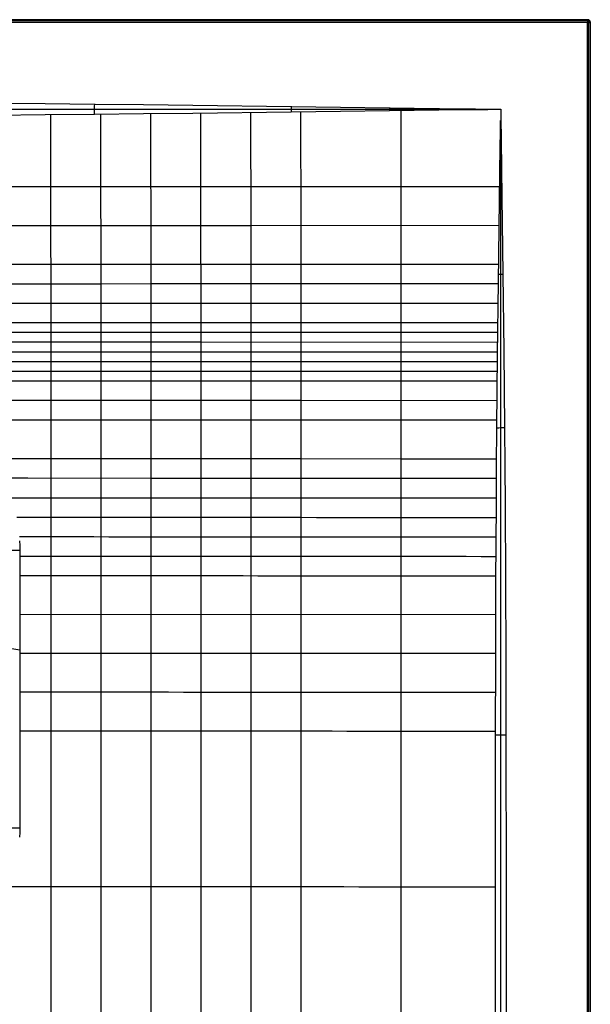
# Model space of a CAD drawing. Extents: x 0 to 800, y -600 to 600.
# Tile 4 of 4: x 543 to 800, y 157 to 600. Entities that reach past the tile are written whole.
import ezdxf

# ---------------------------------------------------------------- set-up
doc = ezdxf.new("R2010")
doc.units = 0
doc.header["$MEASUREMENT"] = 0
doc.layers.add('1', color=18, linetype='CONTINUOUS')

msp = doc.modelspace()

# ---------------------------------------------------------------- linework, layer by layer
at = {"layer": '1', "color": 254}
for p, q in [((798.99, 599.99, -1.99), (1.01, 599.99, -1.99)), ((798.99, 599.99, -2), (1.01, 599.99, -2)), ((1.01, 598.99, -3), (798.99, 598.99, -3)), ((1.14, 599.86, 13.51), (798.86, 599.86, 13.51)), ((1.28, 599.72, 29.01), (798.72, 599.72, 29.01)), ((798.72, 598.72, 30), (1.28, 598.72, 30)), ((798.72, 599.72, 29.01), (798.99, 599.99, -1.99)), ((798.72, -598.72, 30), (798.72, 598.72, 30)), ((798.99, 598.99, -3), (798.99, -598.99, -3)), ((799.99, 598.99, -1.99), (799.72, 598.72, 29.01)), ((799.72, 598.72, 29.01), (799.72, -598.72, 29.01)), ((799.86, 598.86, 13.51), (799.86, -598.86, 13.51)), ((799.99, -598.99, -1.99), (799.99, 598.99, -1.99)), ((799.99, -598.99, -2), (799.99, 598.99, -2)), ((753.95, 559.72, 30), (759.72, 559.71, 30)), ((753.95, 559.72, 30), (753.95, 559.54, 30)), ((759.72, 559.71, 30), (759.72, 554.67, 30)), ((464.19, 361.55, 17.17), (543.5, 361.55, 20.61)), ((543.5, 361.55, 20.61), (543.5, 236.53, 20.61)), ((757.52, 332.48, 29.9), (543.5, 332.6, 20.61)), ((464.19, 330.17, 17.17), (543.5, 316.67, 20.61)), ((543.5, 236.53, 20.61), (464.19, 236.53, 17.17))]:
    msp.add_line(p, q, dxfattribs=at)
at = {"layer": '1', "color": 254, "extrusion": (-1.21188e-07, 1.1201e-09, 1)}
msp.add_lwpolyline([(400, 562.98), (422.12, 562.97), (444.25, 562.92), (466.37, 562.84), (488.49, 562.73), (510.62, 562.6), (532.74, 562.44), (554.86, 562.25), (576.98, 562.05), (599.11, 561.82), (621.23, 561.56), (665.47, 561), (731.83, 560.11), (742.89, 559.95, -0.00643), (753.95, 559.72)], format="xyb", dxfattribs=at)
at = {"layer": '1', "color": 254, "extrusion": (2.29996e-13, -2.83904e-08, 1)}
msp.add_lwpolyline([(759.72, 554.67, -0.008119), (759.92, 546.04), (760.26, 520.15), (760.71, 485.63), (761.11, 451.11), (761.45, 416.59), (761.58, 399.33), (761.69, 382.07), (761.86, 347.55), (761.97, 313.03), (762.03, 278.51), (762.11, 209.47), (762.13, 174.95), (762.11, 140.43), (762.06, 105.91), (761.98, 71.39), (761.73, 2.35), (761.2, -135.73), (760.69, -273.81), (759.99, -480.94), (759.87, -515.46), (759.72, -549.98)], format="xyb", dxfattribs=at)
at = {"layer": '1', "color": 254}
for points in [[(400, 559.81, 29.95), (665.45, 559.75, 29.99), (731.83, 559.73, 30), (742.89, 559.72, 30), (748.42, 559.71, 30), (753.95, 559.63, 30)], [(753.95, 559.54, 30), (750.93, 559.54, 30), (745.75, 559.49, 30), (731.82, 559.32, 30), (665.46, 558.42, 29.97), (621.22, 557.86, 29.93), (599.1, 557.61, 29.91), (576.98, 557.38, 29.89), (554.86, 557.17, 29.87), (532.74, 556.99, 29.85), (510.62, 556.83, 29.83), (488.49, 556.7, 29.82), (466.37, 556.59, 29.81), (444.25, 556.51, 29.8), (422.12, 556.46, 29.79), (400, 556.45, 29.79)], [(624.76, 557.91, 29.93), (624.79, 507.39, 28.12), (624.81, 472.43, 26.91), (624.83, 446.21, 26.07), (624.84, 428.73, 25.56), (624.84, 419.99, 25.32), (624.85, 402.51, 24.91), (624.85, 393.77, 24.74), (624.85, 385.03, 24.59), (624.85, 376.29, 24.46), (624.86, 358.8, 24.26), (624.86, 350.05, 24.19), (624.86, 332.56, 24.1), (624.85, 297.58, 24), (624.85, 245.1, 23.89), (624.86, 175.11, 23.69), (624.86, 157.61, 23.68), (624.87, 140.11, 23.7)], [(647.26, 558.19, 29.95), (647.29, 507.39, 28.42), (647.3, 472.43, 27.42), (647.31, 446.21, 26.72), (647.32, 428.73, 26.31), (647.32, 419.99, 26.12), (647.33, 402.5, 25.79), (647.33, 385.02, 25.52), (647.33, 367.53, 25.32), (647.33, 350.04, 25.17), (647.33, 332.55, 25.08), (647.33, 297.57, 24.96), (647.34, 210.09, 24.76), (647.34, 175.1, 24.7), (647.34, 157.6, 24.69), (647.34, 140.1, 24.71), (647.34, 122.6, 24.76), (647.34, 105.1, 24.85), (647.34, 70.1, 25.08), (647.33, 0.11, 25.66), (647.3, -139.87, 26.85), (647.29, -209.86, 27.4), (647.27, -419.82, 28.97), (647.25, -559.34, 30)], [(669.75, 558.48, 29.97), (669.77, 507.4, 28.73), (669.79, 472.43, 27.93), (669.8, 446.21, 27.38), (669.8, 419.98, 26.91), (669.81, 402.49, 26.65), (669.81, 385.01, 26.44), (669.81, 367.52, 26.27), (669.81, 350.03, 26.15), (669.81, 332.54, 26.06), (669.81, 297.55, 25.95), (669.81, 210.08, 25.77), (669.82, 175.08, 25.73), (669.82, 157.59, 25.73), (669.82, 140.09, 25.74), (669.82, 122.59, 25.78), (669.82, 105.09, 25.85), (669.82, 70.1, 26.02), (669.81, 35.1, 26.24), (669.79, -139.87, 27.44), (669.77, -279.85, 28.32), (669.75, -559.41, 30)], [(714.74, 559.1, 29.99), (714.76, 489.91, 29.16), (714.76, 446.2, 28.7), (714.76, 419.96, 28.47), (714.77, 393.73, 28.28), (714.77, 367.49, 28.15), (714.77, 332.51, 28.02), (714.76, 280.03, 27.93), (714.77, 210.05, 27.86), (714.77, 175.06, 27.84), (714.77, 140.07, 27.85), (714.77, 105.07, 27.9), (714.77, 70.08, 27.98), (714.77, 0.09, 28.21), (714.76, -139.88, 28.7), (714.76, -279.84, 29.15), (714.74, -559.56, 30)], [(557.28, 557.2, 29.87), (557.38, 428.75, 23.41), (557.39, 420.02, 22.99), (557.4, 411.28, 22.58), (557.4, 402.54, 22.21), (557.41, 393.8, 21.89), (557.42, 385.06, 21.61), (557.42, 376.32, 21.4), (557.42, 371.95, 21.33), (557.42, 367.58, 21.28), (557.42, 358.83, 21.24), (557.41, 315.1, 21.21), (557.41, 245.13, 21.19), (557.41, 227.63, 21.17), (557.41, 210.13, 21.12), (557.42, 175.13, 20.93), (557.43, 157.63, 20.88), (557.43, 148.88, 20.88)], [(579.77, 557.41, 29.89), (579.84, 463.69, 25.6), (579.86, 437.48, 24.44), (579.88, 420.01, 23.73), (579.88, 411.27, 23.4), (579.89, 402.53, 23.11), (579.89, 393.79, 22.85), (579.9, 385.05, 22.63), (579.9, 376.31, 22.46), (579.9, 367.57, 22.34), (579.9, 358.82, 22.26), (579.9, 350.08, 22.21), (579.9, 332.59, 22.17), (579.89, 280.11, 22.13), (579.89, 245.12, 22.08), (579.89, 227.62, 22.03), (579.89, 210.12, 21.97), (579.9, 175.13, 21.79), (579.91, 157.63, 21.75), (579.91, 148.88, 21.75)], [(602.27, 557.65, 29.91), (602.32, 489.9, 27.13), (602.34, 459.32, 25.92), (602.35, 437.48, 25.11), (602.36, 420, 24.52), (602.36, 411.26, 24.25), (602.37, 402.52, 24.02), (602.37, 393.78, 23.81), (602.37, 385.04, 23.62), (602.38, 376.3, 23.48), (602.38, 367.55, 23.36), (602.38, 358.81, 23.27), (602.38, 350.07, 23.21), (602.38, 332.58, 23.13), (602.37, 297.59, 23.06), (602.37, 245.11, 22.97), (602.38, 175.12, 22.72), (602.39, 157.62, 22.69), (602.39, 140.12, 22.72)], [(757.32, 140.43, 29.89), (757.3, 170.79, 29.88), (757.31, 202.82, 29.89), (757.4, 278.51, 29.89), (757.47, 313.03, 29.9), (757.57, 347.55, 29.91), (757.74, 382.07, 29.92), (757.85, 399.33, 29.93), (757.99, 416.59, 29.94), (758.3, 449.26, 29.96), (758.68, 481.93, 29.98), (759.32, 530.94, 30), (759.51, 542.8, 30), (759.59, 549.42, 30), (759.59, 552.3, 30), (759.57, 554.66, 30)], [(759.68, -549.98, 30), (759.72, -515.46, 30), (759.72, -480.94, 30), (759.76, 416.58, 29.99), (759.74, 485.62, 30), (759.72, 520.14, 30), (759.73, 546.04, 30), (759.72, 550.35, 30), (759.64, 554.66, 30)], [(759.23, 524.89, 30), (647.28, 524.87, 28.94), (602.29, 524.85, 28.56), (557.31, 524.83, 28.25), (501.07, 524.81, 27.95), (458.89, 524.79, 27.78), (422.33, 524.78, 27.72), (400, 524.76, 27.71)], [(759, 507.4, 29.99), (647.29, 507.39, 28.42), (602.3, 507.38, 27.84), (579.81, 507.37, 27.59), (557.32, 507.36, 27.37), (523.58, 507.35, 27.09), (475.78, 507.34, 26.75), (450.47, 507.33, 26.63), (422.35, 507.31, 26.58), (400, 507.3, 26.57)], [(758.78, 489.91, 29.98), (647.29, 489.91, 27.91), (624.81, 489.91, 27.51), (602.32, 489.9, 27.13), (579.83, 489.9, 26.79), (557.33, 489.89, 26.49), (523.59, 489.89, 26.11), (475.8, 489.87, 25.66), (456.11, 489.87, 25.52), (433.62, 489.86, 25.44), (400, 489.84, 25.42)], [(758.67, 481.17, 29.98), (647.3, 481.17, 27.66), (624.81, 481.17, 27.21), (602.32, 481.17, 26.78), (579.83, 481.16, 26.39), (557.34, 481.16, 26.05), (523.6, 481.15, 25.63), (470.18, 481.14, 25.05), (453.31, 481.14, 24.93), (433.63, 481.13, 24.87), (400, 481.11, 24.85)], [(758.56, 472.42, 29.97), (647.3, 472.43, 27.42), (624.81, 472.43, 26.91), (602.33, 472.43, 26.43), (579.84, 472.43, 25.99), (557.35, 472.42, 25.61), (534.86, 472.42, 25.28), (468.78, 472.41, 24.47), (456.13, 472.41, 24.36), (439.26, 472.4, 24.3), (400, 472.38, 24.28)], [(758.46, 463.68, 29.97), (624.82, 463.69, 26.62), (602.33, 463.69, 26.09), (579.84, 463.69, 25.6), (557.36, 463.69, 25.16), (534.86, 463.69, 24.8), (478.63, 463.68, 24.03), (463.17, 463.68, 23.83), (450.51, 463.68, 23.74), (433.64, 463.67, 23.71), (400, 463.65, 23.71)], [(758.41, 459.3, 29.97), (624.82, 459.32, 26.48), (602.34, 459.32, 25.92), (579.85, 459.32, 25.4), (557.36, 459.32, 24.94), (534.87, 459.32, 24.56), (489.88, 459.32, 23.93), (464.58, 459.32, 23.55), (456.14, 459.32, 23.47), (444.9, 459.31, 23.43), (400, 459.29, 23.42)], [(758.36, 454.93, 29.96), (624.82, 454.95, 26.34), (602.34, 454.95, 25.75), (579.85, 454.96, 25.21), (557.36, 454.96, 24.72), (546.12, 454.96, 24.51), (523.63, 454.95, 24.15), (489.89, 454.95, 23.67), (464.58, 454.95, 23.25), (456.15, 454.95, 23.17), (439.27, 454.94, 23.14), (400, 454.92, 23.14)], [(758.32, 450.56, 29.96), (624.83, 450.58, 26.2), (602.34, 450.59, 25.59), (579.85, 450.59, 25.01), (568.61, 450.59, 24.75), (557.37, 450.59, 24.5), (546.12, 450.59, 24.28), (534.88, 450.59, 24.08), (489.89, 450.59, 23.4), (463.18, 450.59, 22.93), (456.15, 450.59, 22.87), (433.65, 450.58, 22.85), (400, 450.56, 22.85)], [(758.27, 446.18, 29.96), (624.83, 446.21, 26.07), (602.34, 446.22, 25.42), (579.86, 446.22, 24.82), (568.61, 446.22, 24.54), (557.37, 446.22, 24.28), (546.12, 446.22, 24.05), (534.88, 446.22, 23.84), (512.39, 446.22, 23.47), (489.89, 446.22, 23.13), (473.02, 446.22, 22.82), (463.18, 446.23, 22.62), (458.97, 446.23, 22.58), (422.41, 446.21, 22.57), (400, 446.19, 22.56)], [(758.22, 441.81, 29.96), (669.8, 441.84, 27.3), (602.35, 441.85, 25.26), (579.86, 441.85, 24.63), (568.62, 441.85, 24.33), (557.37, 441.85, 24.06), (546.13, 441.85, 23.81), (534.88, 441.86, 23.59), (512.39, 441.86, 23.21), (489.9, 441.86, 22.85), (473.03, 441.86, 22.54), (461.78, 441.87, 22.28), (400, 441.83, 22.28)], [(758.18, 437.44, 29.95), (669.8, 437.46, 27.22), (602.35, 437.48, 25.11), (579.86, 437.48, 24.44), (568.62, 437.49, 24.13), (557.38, 437.49, 23.84), (546.13, 437.49, 23.58), (534.89, 437.49, 23.34), (512.4, 437.49, 22.94), (487.98, 437.49, 22.53)], [(758.09, 428.69, 29.95), (669.8, 428.72, 27.06), (602.35, 428.74, 24.8), (579.87, 428.75, 24.08), (568.63, 428.75, 23.73), (557.38, 428.75, 23.41), (546.14, 428.75, 23.11), (534.89, 428.76, 22.84), (512.4, 428.76, 22.39), (506.43, 428.76, 22.28)], [(758.02, 419.95, 29.94), (714.76, 419.96, 28.47), (647.32, 419.99, 26.12), (579.88, 420.01, 23.73), (568.63, 420.01, 23.35), (557.39, 420.02, 22.99), (546.15, 420.02, 22.65), (534.9, 420.02, 22.35), (517.76, 420.03, 21.94)], [(757.87, 402.46, 29.93), (714.76, 402.47, 28.34), (669.81, 402.49, 26.65), (624.85, 402.51, 24.91), (557.4, 402.54, 22.21), (546.16, 402.55, 21.79), (532.07, 402.56, 21.31)], [(757.81, 393.71, 29.93), (714.77, 393.73, 28.28), (669.81, 393.75, 26.54), (624.85, 393.77, 24.74), (602.37, 393.78, 23.81), (547.03, 393.81, 21.45), (536.65, 393.82, 21.06)], [(543.4, 365.68, 20.62), (543.47, 363.62, 20.61), (543.5, 361.55, 20.61)], [(543.5, 236.53, 20.61), (543.48, 234.51, 20.61), (543.4, 232.49, 20.6)]]:
    msp.add_polyline3d(points, dxfattribs=at)
at = {"layer": '1', "color": 254, "extrusion": (-0.008726, -0.008726, 0.999924)}
for centre, start in [((798.94, 598.89, 16.8), 360), ((798.94, 598.89, 1.31), 360), ((798.94, 598.89, -14.2), 0)]:
    msp.add_arc(centre, 1, start, 89.9956, dxfattribs=at)
at = {"layer": '1', "color": 254, "extrusion": (1, 2.2036e-13, 1.0251e-12)}
msp.add_arc((598.72, 29, 798.72), 1, 0.5, 90, dxfattribs=at)
at = {"layer": '1', "color": 254, "extrusion": (-9.69063e-12, 1, -1.96387e-11)}
msp.add_arc((-798.72, 29, 598.72), 1, 90, 179.5, dxfattribs=at)
at = {"layer": '1', "color": 254, "extrusion": (1, 2.27365e-13, -5.63499e-13)}
msp.add_arc((598.99, -2, 798.99), 1, 270, 0.5, dxfattribs=at)
at = {"layer": '1', "color": 254}
msp.add_arc((798.99, 598.99, -2), 1, 0, 90, dxfattribs=at)
at = {"layer": '1', "color": 254, "extrusion": (5.45676e-12, 1, -1.05937e-11)}
msp.add_arc((-798.99, -2, 598.99), 1, 179.5, 270, dxfattribs=at)
at = {"layer": '1', "color": 254, "extrusion": (0.999952, -0.009771, -2.7402e-12)}
msp.add_arc((567.65, -70, 571.46), 100, 89.9258, 92.7079, dxfattribs=at)
at = {"layer": '1', "color": 254, "extrusion": (0.999913, -0.013208, 1.47398e-11)}
msp.add_arc((569.74, -70, 658), 100, 89.9386, 91.5033, dxfattribs=at)
at = {"layer": '1', "color": 254, "extrusion": (0.999907, -0.013641, 1.56732e-10)}
msp.add_arc((570.03, -70, 702), 100, 89.9617, 90.8069, dxfattribs=at)
at = {"layer": '1', "color": 254, "extrusion": (0.999911, -0.013314, 1.86126e-10)}
msp.add_arc((569.8, -70, 724.31), 100, 89.9771, 90.4511, dxfattribs=at)
at = {"layer": '1', "color": 254, "extrusion": (0.999889, -0.014927, -1.50891e-10)}
msp.add_arc((570.98, -70, 734.45), 100, 89.9857, 90.2728, dxfattribs=at)
at = {"layer": '1', "color": 254, "extrusion": (-0.044677, 0.999002, -2.99155e-06)}
msp.add_arc((-783.77, -80.58, 520.17), 110.59, 89.9065, 89.9833, dxfattribs=at)
at = {"layer": '1', "color": 254, "extrusion": (-0.014529, 0.999894, 2.88191e-09)}
msp.add_arc((-767.76, -70, 534.94), 100, 89.7841, 90.0001, dxfattribs=at)
at = {"layer": '1', "color": 254, "extrusion": (-0.012601, 0.999921, -6.1171e-12)}
msp.add_arc((-766.74, -70, 527.79), 100, 89.6486, 90.0004, dxfattribs=at)
at = {"layer": '1', "color": 254, "extrusion": (-0.01371, 0.999906, -1.54991e-10)}
msp.add_arc((-767.31, -70, 509.68), 100, 89.3801, 90.0012, dxfattribs=at)
at = {"layer": '1', "color": 254, "extrusion": (-0.012571, 0.999921, 5.86923e-14)}
msp.add_arc((-766.75, -70, 476.03), 100, 88.8653, 90.0041, dxfattribs=at)
at = {"layer": '1', "color": 254, "extrusion": (-0.008543, 0.999964, -8.45047e-12)}
msp.add_arc((-764.97, -70, 410.07), 100, 88.014, 90.0139, dxfattribs=at)
at = {"layer": '1', "color": 254, "extrusion": (9.07176e-05, 0.999947, 0.010255)}
msp.add_arc((-1903.72, -30114.58, 385.32), 30162.33, 87.408444, 87.822554, dxfattribs=at)
at = {"layer": '1', "color": 254, "extrusion": (0.000409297, 0.999996, 0.002861)}
msp.add_arc((-1850.05, -28072.51, 376.61), 28122.58, 87.334001, 87.773627, dxfattribs=at)
at = {"layer": '1', "color": 254, "extrusion": (0.000892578, 0.999966, -0.008237)}
msp.add_arc((-2022.92, -31652.62, 367.89), 31710.83, 87.324985, 87.712709, dxfattribs=at)
at = {"layer": '1', "color": 254, "extrusion": (0.002037, 0.999397, -0.034659)}
msp.add_arc((-2774.12, -48832.95, 359.01), 48916.95, 87.385537, 87.636568, dxfattribs=at)
at = {"layer": '1', "color": 254, "extrusion": (0.005697, 0.992868, -0.119085)}
msp.add_arc((-5340.84, -107193.13, 348.23), 107362.98, 87.437901, 87.5522569, dxfattribs=at)
at = {"layer": '1', "color": 254, "extrusion": (-0.003873, 0.994843, 0.101352)}
msp.add_arc((1653.08, 52807.63, 313.46), 52864.56, 267.385154, 267.617283, dxfattribs=at)
at = {"layer": '1', "color": 254, "extrusion": (-0.00272, 0.997182, 0.074971)}
msp.add_arc((965.91, 37157.32, 296.84), 37189.64, 267.342749, 267.67266, dxfattribs=at)
at = {"layer": '1', "color": 254, "extrusion": (-0.002082, 0.998171, 0.060422)}
msp.add_arc((657.35, 30098.93, 279.72), 30119.18, 267.306606, 267.713908, dxfattribs=at)
at = {"layer": '1', "color": 254, "extrusion": (-0.001494, 0.999999, 5.83114e-12)}
msp.add_arc((-762.44, -70, 277.38), 100, 87.3348, 90.0368, dxfattribs=at)
at = {"layer": '1', "color": 254, "extrusion": (-0.000911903, 0.999458, 0.032895)}
msp.add_arc((148.27, 18283.95, 210.2), 18283.42, 267.160336, 267.844809, dxfattribs=at)

doc.saveas('drawing.dxf')
